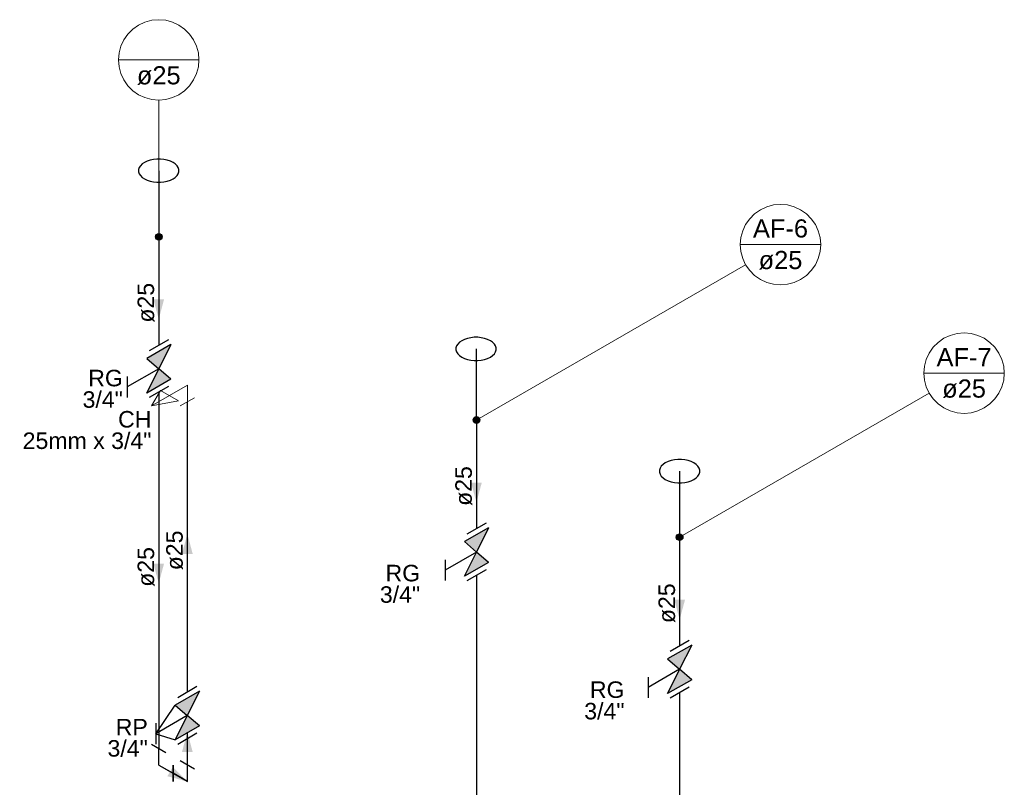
# Model space of a CAD drawing. Header units: millimetres. Extents: x -16331 to -10174, y -4135 to -3584.
# Tile 160 of 256: x -10328 to -10317, y -4016 to -4007. Entities that reach past the tile are written whole.
import ezdxf

# ---------------------------------------------------------------- set-up
doc = ezdxf.new("R2010")
doc.units = ezdxf.units.MM
for name, color, linetype in [('AF-Colunas', 4, 'Continuous'), ('AF-Condutos', 4, 'Continuous'), ('AF-Conexões', 4, 'Continuous'), ('AF-Sentido conduto', 7, 'Continuous'), ('AF-Textos conduto', 7, 'Continuous'), ('Simbolos', 7, 'Continuous'), ('Simbolos_int', 8, 'Continuous'), ('Textos', 7, 'Continuous')]:
    doc.layers.add(name, color=color, linetype=linetype)
doc.layers.add('AF-Indicação coluna', color=5, linetype='Continuous', lineweight=13)
doc.layers.add('AF-Peça de utilização', color=152, linetype='Continuous', lineweight=18)
doc.styles.add('Arial', font='arial.ttf', dxfattribs={"height": 100})

msp = doc.modelspace()

# ---------------------------------------------------------------- hatches: boundary and pattern name
at = {"layer": 'AF-Colunas', "linetype": 'Continuous'}
for points in [[(-10326.7071, -4009.7482), (-10326.7073, -4009.7447), (-10326.7077, -4009.7412), (-10326.7085, -4009.7378), (-10326.7096, -4009.7345), (-10326.7109, -4009.7313), (-10326.7125, -4009.7282), (-10326.7144, -4009.7252), (-10326.7165, -4009.7225), (-10326.7189, -4009.7199), (-10326.7214, -4009.7175), (-10326.7242, -4009.7154), (-10326.7271, -4009.7135), (-10326.7302, -4009.7119), (-10326.7335, -4009.7106), (-10326.7368, -4009.7095), (-10326.7402, -4009.7088), (-10326.7437, -4009.7083), (-10326.7471, -4009.7082), (-10326.7506, -4009.7083), (-10326.7541, -4009.7088), (-10326.7575, -4009.7095), (-10326.7608, -4009.7106), (-10326.764, -4009.7119), (-10326.7671, -4009.7135), (-10326.7701, -4009.7154), (-10326.7729, -4009.7175), (-10326.7754, -4009.7199), (-10326.7778, -4009.7225), (-10326.7799, -4009.7252), (-10326.7818, -4009.7282), (-10326.7834, -4009.7313), (-10326.7847, -4009.7345), (-10326.7858, -4009.7378), (-10326.7865, -4009.7412), (-10326.787, -4009.7447), (-10326.7871, -4009.7482), (-10326.787, -4009.7517), (-10326.7865, -4009.7551), (-10326.7858, -4009.7585), (-10326.7847, -4009.7619), (-10326.7834, -4009.7651), (-10326.7818, -4009.7682), (-10326.7799, -4009.7711), (-10326.7778, -4009.7739), (-10326.7754, -4009.7765), (-10326.7729, -4009.7788), (-10326.7701, -4009.7809), (-10326.7671, -4009.7828), (-10326.764, -4009.7844), (-10326.7608, -4009.7858), (-10326.7575, -4009.7868), (-10326.7541, -4009.7876), (-10326.7506, -4009.788), (-10326.7471, -4009.7882), (-10326.7437, -4009.788), (-10326.7402, -4009.7876), (-10326.7368, -4009.7868), (-10326.7335, -4009.7858), (-10326.7302, -4009.7844), (-10326.7271, -4009.7828), (-10326.7242, -4009.7809), (-10326.7214, -4009.7788), (-10326.7189, -4009.7765), (-10326.7165, -4009.7739), (-10326.7144, -4009.7711), (-10326.7125, -4009.7682), (-10326.7109, -4009.7651), (-10326.7096, -4009.7619), (-10326.7085, -4009.7585), (-10326.7077, -4009.7551), (-10326.7073, -4009.7517)], [(-10322.862, -4011.9682), (-10322.8621, -4011.9647), (-10322.8626, -4011.9612), (-10322.8633, -4011.9578), (-10322.8644, -4011.9545), (-10322.8657, -4011.9513), (-10322.8673, -4011.9482), (-10322.8692, -4011.9452), (-10322.8713, -4011.9425), (-10322.8737, -4011.9399), (-10322.8763, -4011.9375), (-10322.879, -4011.9354), (-10322.882, -4011.9335), (-10322.8851, -4011.9319), (-10322.8883, -4011.9306), (-10322.8916, -4011.9295), (-10322.895, -4011.9288), (-10322.8985, -4011.9283), (-10322.902, -4011.9282), (-10322.9055, -4011.9283), (-10322.9089, -4011.9288), (-10322.9123, -4011.9295), (-10322.9157, -4011.9306), (-10322.9189, -4011.9319), (-10322.922, -4011.9335), (-10322.9249, -4011.9354), (-10322.9277, -4011.9375), (-10322.9303, -4011.9399), (-10322.9326, -4011.9425), (-10322.9347, -4011.9452), (-10322.9366, -4011.9482), (-10322.9382, -4011.9513), (-10322.9396, -4011.9545), (-10322.9406, -4011.9578), (-10322.9414, -4011.9612), (-10322.9418, -4011.9647), (-10322.942, -4011.9682), (-10322.9418, -4011.9717), (-10322.9414, -4011.9751), (-10322.9406, -4011.9785), (-10322.9396, -4011.9819), (-10322.9382, -4011.9851), (-10322.9366, -4011.9882), (-10322.9347, -4011.9911), (-10322.9326, -4011.9939), (-10322.9303, -4011.9965), (-10322.9277, -4011.9988), (-10322.9249, -4012.0009), (-10322.922, -4012.0028), (-10322.9189, -4012.0044), (-10322.9157, -4012.0058), (-10322.9123, -4012.0068), (-10322.9089, -4012.0076), (-10322.9055, -4012.008), (-10322.902, -4012.0082), (-10322.8985, -4012.008), (-10322.895, -4012.0076), (-10322.8916, -4012.0068), (-10322.8883, -4012.0058), (-10322.8851, -4012.0044), (-10322.882, -4012.0028), (-10322.879, -4012.0009), (-10322.8763, -4011.9988), (-10322.8737, -4011.9965), (-10322.8713, -4011.9939), (-10322.8692, -4011.9911), (-10322.8673, -4011.9882), (-10322.8657, -4011.9851), (-10322.8644, -4011.9819), (-10322.8633, -4011.9785), (-10322.8626, -4011.9751), (-10322.8621, -4011.9717)], [(-10320.4025, -4013.3882), (-10320.4026, -4013.3847), (-10320.4031, -4013.3812), (-10320.4038, -4013.3778), (-10320.4049, -4013.3745), (-10320.4062, -4013.3713), (-10320.4078, -4013.3682), (-10320.4097, -4013.3652), (-10320.4118, -4013.3625), (-10320.4142, -4013.3599), (-10320.4168, -4013.3575), (-10320.4195, -4013.3554), (-10320.4225, -4013.3535), (-10320.4256, -4013.3519), (-10320.4288, -4013.3506), (-10320.4321, -4013.3495), (-10320.4355, -4013.3488), (-10320.439, -4013.3483), (-10320.4425, -4013.3482), (-10320.446, -4013.3483), (-10320.4494, -4013.3488), (-10320.4528, -4013.3495), (-10320.4561, -4013.3506), (-10320.4594, -4013.3519), (-10320.4625, -4013.3535), (-10320.4654, -4013.3554), (-10320.4682, -4013.3575), (-10320.4708, -4013.3599), (-10320.4731, -4013.3625), (-10320.4752, -4013.3652), (-10320.4771, -4013.3682), (-10320.4787, -4013.3713), (-10320.4801, -4013.3745), (-10320.4811, -4013.3778), (-10320.4819, -4013.3812), (-10320.4823, -4013.3847), (-10320.4825, -4013.3882), (-10320.4823, -4013.3917), (-10320.4819, -4013.3951), (-10320.4811, -4013.3985), (-10320.4801, -4013.4019), (-10320.4787, -4013.4051), (-10320.4771, -4013.4082), (-10320.4752, -4013.4111), (-10320.4731, -4013.4139), (-10320.4708, -4013.4165), (-10320.4682, -4013.4188), (-10320.4654, -4013.4209), (-10320.4625, -4013.4228), (-10320.4594, -4013.4244), (-10320.4561, -4013.4258), (-10320.4528, -4013.4268), (-10320.4494, -4013.4276), (-10320.446, -4013.428), (-10320.4425, -4013.4282), (-10320.439, -4013.428), (-10320.4355, -4013.4276), (-10320.4321, -4013.4268), (-10320.4288, -4013.4258), (-10320.4256, -4013.4244), (-10320.4225, -4013.4228), (-10320.4195, -4013.4209), (-10320.4168, -4013.4188), (-10320.4142, -4013.4165), (-10320.4118, -4013.4139), (-10320.4097, -4013.4111), (-10320.4078, -4013.4082), (-10320.4062, -4013.4051), (-10320.4049, -4013.4019), (-10320.4038, -4013.3985), (-10320.4031, -4013.3951), (-10320.4026, -4013.3917)]]:
    msp.add_hatch(color=140, dxfattribs=at).paths.add_polyline_path(points)
at = {"layer": 'AF-Sentido conduto', "linetype": 'Continuous'}
for points in [[(-10326.7471, -4010.7482), (-10326.6824, -4010.5067), (-10326.8118, -4010.5067)], [(-10322.902, -4012.9682), (-10322.8373, -4012.7267), (-10322.9667, -4012.7267)], [(-10326.4007, -4013.3482), (-10326.4654, -4013.5897), (-10326.336, -4013.5897)], [(-10326.7471, -4013.9482), (-10326.6824, -4013.7067), (-10326.8118, -4013.7067)], [(-10320.4425, -4014.3882), (-10320.3778, -4014.1467), (-10320.5072, -4014.1467)], [(-10326.4007, -4015.7482), (-10326.4654, -4015.9897), (-10326.336, -4015.9897)], [(-10326.4007, -4016.3482), (-10326.5775, -4016.1714), (-10326.6422, -4016.2835)]]:
    msp.add_hatch(color=140, dxfattribs=at).paths.add_polyline_path(points)
at = {"layer": 'Simbolos', "linetype": 'Continuous'}
for points in [[(-10326.7471, -4011.3482), (-10326.6014, -4011.054), (-10326.8924, -4011.222)], [(-10326.6014, -4011.474), (-10326.8924, -4011.642), (-10326.7471, -4011.3482)], [(-10322.902, -4013.5682), (-10322.7562, -4013.274), (-10323.0472, -4013.442)], [(-10322.7562, -4013.694), (-10323.0472, -4013.862), (-10322.902, -4013.5682)], [(-10320.4425, -4014.9882), (-10320.2967, -4014.694), (-10320.5877, -4014.862)], [(-10320.2967, -4015.114), (-10320.5877, -4015.282), (-10320.4425, -4014.9882)], [(-10326.4013, -4015.5485), (-10326.2555, -4015.2543), (-10326.5465, -4015.4223)], [(-10326.2555, -4015.6743), (-10326.5465, -4015.8423), (-10326.4013, -4015.5485)]]:
    msp.add_hatch(color=5, dxfattribs=at).paths.add_polyline_path(points)

# ---------------------------------------------------------------- linework, layer by layer
at = {"layer": 'AF-Colunas'}
for centre in [(-10326.7471, -4009.7482), (-10322.902, -4011.9682), (-10320.4425, -4013.3882)]:
    msp.add_circle(centre, 0.04, dxfattribs=at)
at = {"layer": 'AF-Condutos'}
for p, q in [((-10326.7471, -4008.9482), (-10326.7471, -4009.7082)), ((-10326.7471, -4009.7882), (-10326.7471, -4011.0654)), ((-10322.9068, -4011.1082), (-10322.9068, -4011.9285)), ((-10326.7471, -4011.631), (-10326.7471, -4015.9482)), ((-10326.4007, -4015.2654), (-10326.4007, -4011.7482)), ((-10322.902, -4012.0082), (-10322.902, -4013.2854)), ((-10320.4425, -4012.5882), (-10320.4425, -4013.3482)), ((-10320.4425, -4013.4282), (-10320.4425, -4014.7054)), ((-10322.902, -4013.851), (-10322.902, -4020.7682)), ((-10320.4425, -4015.271), (-10320.4425, -4020.7882)), ((-10326.4007, -4016.1482), (-10326.4007, -4015.831))]:
    msp.add_line(p, q, dxfattribs=at)
for points in [[(-10326.5739, -4008.8482), (-10326.6066, -4008.8323), (-10326.6436, -4008.82), (-10326.6837, -4008.8116), (-10326.7258, -4008.8073), (-10326.7685, -4008.8073), (-10326.8105, -4008.8116), (-10326.8507, -4008.82), (-10326.8876, -4008.8323), (-10326.9203, -4008.8482), (-10326.9478, -4008.8671), (-10326.9691, -4008.8884), (-10326.9837, -4008.9116), (-10326.9912, -4008.9358), (-10326.9912, -4008.9605), (-10326.9837, -4008.9848), (-10326.9691, -4009.0079), (-10326.9478, -4009.0293), (-10326.9203, -4009.0482), (-10326.8876, -4009.064), (-10326.8507, -4009.0763), (-10326.8105, -4009.0848), (-10326.7685, -4009.0891), (-10326.7258, -4009.0891), (-10326.6837, -4009.0848), (-10326.6436, -4009.0763), (-10326.6066, -4009.064), (-10326.5739, -4009.0482), (-10326.5465, -4009.0293), (-10326.5251, -4009.0079), (-10326.5105, -4008.9848), (-10326.5031, -4008.9605), (-10326.5031, -4008.9358), (-10326.5105, -4008.9116), (-10326.5251, -4008.8884), (-10326.5465, -4008.8671), (-10326.5739, -4008.8482)], [(-10322.7334, -4011.0078), (-10322.7661, -4010.9919), (-10322.803, -4010.9796), (-10322.8432, -4010.9712), (-10322.8852, -4010.9669), (-10322.9279, -4010.9669), (-10322.97, -4010.9712), (-10323.0101, -4010.9796), (-10323.0471, -4010.9919), (-10323.0798, -4011.0078), (-10323.1072, -4011.0267), (-10323.1286, -4011.048), (-10323.1432, -4011.0712), (-10323.1506, -4011.0955), (-10323.1506, -4011.1201), (-10323.1432, -4011.1444), (-10323.1286, -4011.1676), (-10323.1072, -4011.1889), (-10323.0798, -4011.2078), (-10323.0471, -4011.2236), (-10323.0101, -4011.236), (-10322.97, -4011.2444), (-10322.9279, -4011.2487), (-10322.8852, -4011.2487), (-10322.8432, -4011.2444), (-10322.803, -4011.236), (-10322.7661, -4011.2236), (-10322.7334, -4011.2078), (-10322.7059, -4011.1889), (-10322.6846, -4011.1676), (-10322.67, -4011.1444), (-10322.6625, -4011.1201), (-10322.6625, -4011.0955), (-10322.67, -4011.0712), (-10322.6846, -4011.048), (-10322.7059, -4011.0267), (-10322.7334, -4011.0078)], [(-10320.2693, -4012.4882), (-10320.302, -4012.4723), (-10320.3389, -4012.46), (-10320.3791, -4012.4516), (-10320.4211, -4012.4473), (-10320.4638, -4012.4473), (-10320.5059, -4012.4516), (-10320.546, -4012.46), (-10320.583, -4012.4723), (-10320.6157, -4012.4882), (-10320.6431, -4012.5071), (-10320.6645, -4012.5284), (-10320.6791, -4012.5516), (-10320.6865, -4012.5758), (-10320.6865, -4012.6005), (-10320.6791, -4012.6248), (-10320.6645, -4012.6479), (-10320.6431, -4012.6693), (-10320.6157, -4012.6882), (-10320.583, -4012.704), (-10320.546, -4012.7163), (-10320.5059, -4012.7248), (-10320.4638, -4012.7291), (-10320.4211, -4012.7291), (-10320.3791, -4012.7248), (-10320.3389, -4012.7163), (-10320.302, -4012.704), (-10320.2693, -4012.6882), (-10320.2418, -4012.6693), (-10320.2205, -4012.6479), (-10320.2059, -4012.6248), (-10320.1985, -4012.6005), (-10320.1985, -4012.5758), (-10320.2059, -4012.5516), (-10320.2205, -4012.5284), (-10320.2418, -4012.5071), (-10320.2693, -4012.4882)]]:
    msp.add_lwpolyline(points, dxfattribs=at)
at = {"layer": 'AF-Conexões'}
for p, q in [((-10326.6605, -4015.9982), (-10326.8337, -4015.8982)), ((-10326.7471, -4016.1482), (-10326.7471, -4015.9482)), ((-10326.3141, -4016.1982), (-10326.4873, -4016.0982)), ((-10326.7471, -4016.1482), (-10326.5739, -4016.2482)), ((-10326.5739, -4016.3482), (-10326.5739, -4016.1482)), ((-10326.5739, -4016.1482), (-10326.5739, -4016.3482)), ((-10326.4007, -4016.3482), (-10326.5739, -4016.2482)), ((-10326.4007, -4016.3482), (-10326.4007, -4016.1482))]:
    msp.add_line(p, q, dxfattribs=at)
at = {"layer": 'AF-Indicação coluna'}
for p, q in [((-10327.2342, -4007.606), (-10326.2601, -4007.606)), ((-10326.7471, -4008.0931), (-10326.7471, -4009.7082)), ((-10319.7089, -4009.8434), (-10318.7348, -4009.8434)), ((-10319.6436, -4010.0869), (-10322.8673, -4011.9482)), ((-10317.487, -4011.4007), (-10316.513, -4011.4007)), ((-10317.4217, -4011.6442), (-10320.4078, -4013.3682))]:
    msp.add_line(p, q, dxfattribs=at)
for points in [[(-10326.2601, -4007.606), (-10326.2675, -4007.5215), (-10326.2895, -4007.4395), (-10326.3254, -4007.3625), (-10326.3741, -4007.293), (-10326.4341, -4007.233), (-10326.5036, -4007.1843), (-10326.5806, -4007.1484), (-10326.6626, -4007.1264), (-10326.7471, -4007.119), (-10326.8317, -4007.1264), (-10326.9137, -4007.1484), (-10326.9906, -4007.1843), (-10327.0602, -4007.233), (-10327.1202, -4007.293), (-10327.1689, -4007.3625), (-10327.2048, -4007.4395), (-10327.2268, -4007.5215), (-10327.2342, -4007.606), (-10327.2268, -4007.6906), (-10327.2048, -4007.7726), (-10327.1689, -4007.8495), (-10327.1202, -4007.9191), (-10327.0602, -4007.9791), (-10326.9906, -4008.0278), (-10326.9137, -4008.0637), (-10326.8317, -4008.0857), (-10326.7471, -4008.0931), (-10326.6626, -4008.0857), (-10326.5806, -4008.0637), (-10326.5036, -4008.0278), (-10326.4341, -4007.9791), (-10326.3741, -4007.9191), (-10326.3254, -4007.8495), (-10326.2895, -4007.7726), (-10326.2675, -4007.6906), (-10326.2601, -4007.606)], [(-10318.7348, -4009.8434), (-10318.7422, -4009.7589), (-10318.7642, -4009.6769), (-10318.8001, -4009.5999), (-10318.8488, -4009.5304), (-10318.9088, -4009.4704), (-10318.9783, -4009.4217), (-10319.0553, -4009.3858), (-10319.1373, -4009.3638), (-10319.2218, -4009.3564), (-10319.3064, -4009.3638), (-10319.3884, -4009.3858), (-10319.4653, -4009.4217), (-10319.5349, -4009.4704), (-10319.5949, -4009.5304), (-10319.6436, -4009.5999), (-10319.6795, -4009.6769), (-10319.7015, -4009.7589), (-10319.7089, -4009.8434), (-10319.7015, -4009.928), (-10319.6795, -4010.01), (-10319.6436, -4010.0869), (-10319.5949, -4010.1565), (-10319.5349, -4010.2165), (-10319.4653, -4010.2652), (-10319.3884, -4010.3011), (-10319.3064, -4010.3231), (-10319.2218, -4010.3305), (-10319.1373, -4010.3231), (-10319.0553, -4010.3011), (-10318.9783, -4010.2652), (-10318.9088, -4010.2165), (-10318.8488, -4010.1565), (-10318.8001, -4010.0869), (-10318.7642, -4010.01), (-10318.7422, -4009.928), (-10318.7348, -4009.8434)], [(-10316.513, -4011.4007), (-10316.5204, -4011.3161), (-10316.5423, -4011.2341), (-10316.5782, -4011.1571), (-10316.6269, -4011.0876), (-10316.6869, -4011.0276), (-10316.7565, -4010.9789), (-10316.8334, -4010.943), (-10316.9154, -4010.921), (-10317, -4010.9136), (-10317.0845, -4010.921), (-10317.1665, -4010.943), (-10317.2435, -4010.9789), (-10317.313, -4011.0276), (-10317.3731, -4011.0876), (-10317.4217, -4011.1571), (-10317.4576, -4011.2341), (-10317.4796, -4011.3161), (-10317.487, -4011.4007), (-10317.4796, -4011.4852), (-10317.4576, -4011.5672), (-10317.4217, -4011.6442), (-10317.3731, -4011.7137), (-10317.313, -4011.7737), (-10317.2435, -4011.8224), (-10317.1665, -4011.8583), (-10317.0845, -4011.8803), (-10317, -4011.8877), (-10316.9154, -4011.8803), (-10316.8334, -4011.8583), (-10316.7565, -4011.8224), (-10316.6869, -4011.7737), (-10316.6269, -4011.7137), (-10316.5782, -4011.6442), (-10316.5423, -4011.5672), (-10316.5204, -4011.4852), (-10316.513, -4011.4007)]]:
    msp.add_lwpolyline(points, dxfattribs=at)
at = {"layer": 'AF-Peça de utilização'}
for p, q in [((-10326.4007, -4011.5482), (-10326.8337, -4011.7982)), ((-10326.4007, -4011.5482), (-10326.4007, -4011.7482)), ((-10326.7255, -4011.6107), (-10326.8337, -4011.7982)), ((-10326.509, -4011.7357), (-10326.7255, -4011.6107)), ((-10326.3141, -4011.6982), (-10326.4873, -4011.7982)), ((-10326.8337, -4011.7982), (-10326.509, -4011.7357))]:
    msp.add_line(p, q, dxfattribs=at)
at = {"layer": 'AF-Sentido conduto'}
for points in [[(-10326.7471, -4010.3482), (-10326.7471, -4010.7482)], [(-10322.902, -4012.5682), (-10322.902, -4012.9682)], [(-10326.4007, -4013.7482), (-10326.4007, -4013.3482)], [(-10326.7471, -4013.5482), (-10326.7471, -4013.9482)], [(-10320.4425, -4013.9882), (-10320.4425, -4014.3882)], [(-10326.4007, -4016.1482), (-10326.4007, -4015.7482)], [(-10326.7471, -4016.1482), (-10326.4007, -4016.3482)]]:
    msp.add_lwpolyline(points, dxfattribs=at)
at = {"layer": 'Simbolos'}
for p, q in [((-10326.6014, -4011.054), (-10326.8924, -4011.222)), ((-10326.6014, -4011.054), (-10326.7471, -4011.3482)), ((-10326.8924, -4011.222), (-10326.7471, -4011.3482)), ((-10326.7471, -4011.3482), (-10327.1275, -4011.5678)), ((-10326.8924, -4011.642), (-10326.7466, -4011.3478)), ((-10326.6014, -4011.474), (-10326.7471, -4011.3482)), ((-10327.1275, -4011.4418), (-10327.1275, -4011.6938)), ((-10326.6014, -4011.474), (-10326.8924, -4011.642)), ((-10322.7562, -4013.274), (-10323.0472, -4013.442)), ((-10322.7562, -4013.274), (-10322.902, -4013.5682)), ((-10323.0472, -4013.442), (-10322.902, -4013.5682)), ((-10322.902, -4013.5682), (-10323.2823, -4013.7878)), ((-10323.0472, -4013.862), (-10322.9014, -4013.5679)), ((-10322.7562, -4013.694), (-10322.902, -4013.5682)), ((-10323.2823, -4013.6618), (-10323.2823, -4013.9138)), ((-10322.7562, -4013.694), (-10323.0472, -4013.862)), ((-10320.2967, -4014.694), (-10320.5877, -4014.862)), ((-10320.2967, -4014.694), (-10320.4425, -4014.9882)), ((-10320.5877, -4014.862), (-10320.4425, -4014.9882)), ((-10320.4425, -4014.9882), (-10320.8228, -4015.2078)), ((-10320.5877, -4015.282), (-10320.4419, -4014.9879)), ((-10320.2967, -4015.114), (-10320.4425, -4014.9882)), ((-10320.8228, -4015.0818), (-10320.8228, -4015.3338)), ((-10320.2967, -4015.114), (-10320.5877, -4015.282)), ((-10326.2555, -4015.2543), (-10326.5465, -4015.4223)), ((-10326.2555, -4015.2543), (-10326.4013, -4015.5485)), ((-10326.7816, -4015.7681), (-10326.5465, -4015.4223)), ((-10326.5465, -4015.4223), (-10326.4013, -4015.5485)), ((-10326.4013, -4015.5485), (-10326.7816, -4015.7681)), ((-10326.7816, -4015.6421), (-10326.7816, -4015.8941)), ((-10326.5465, -4015.8423), (-10326.4007, -4015.5482)), ((-10326.2555, -4015.6743), (-10326.4013, -4015.5485)), ((-10326.7816, -4015.7681), (-10326.5465, -4015.8423)), ((-10326.2555, -4015.6743), (-10326.5465, -4015.8423))]:
    msp.add_line(p, q, dxfattribs=at)
at = {"layer": 'Simbolos_int'}
for p, q in [((-10326.6299, -4010.9977), (-10326.8627, -4011.1321)), ((-10326.6299, -4011.5633), (-10326.8627, -4011.6977)), ((-10322.7848, -4013.2177), (-10323.0175, -4013.3521)), ((-10322.7848, -4013.7833), (-10323.0175, -4013.9177)), ((-10320.3252, -4014.6377), (-10320.558, -4014.7721)), ((-10326.2841, -4015.198), (-10326.5168, -4015.3324)), ((-10320.3252, -4015.2033), (-10320.558, -4015.3377)), ((-10326.2841, -4015.7636), (-10326.5168, -4015.898))]:
    msp.add_line(p, q, dxfattribs=at)

# ---------------------------------------------------------------- texts
at = {"layer": 'AF-Indicação coluna', "char_height": 0.22, "attachment_point": 8, "line_spacing_factor": 0.6, "style": 'Arial'}
for s, insert, width in [('ø25', (-10326.7471, -4007.9086), 1.059085), ('AF-6', (-10319.2218, -4009.7608), 1.332073), ('ø25', (-10319.2218, -4010.146), 1.059085), ('AF-7', (-10317, -4011.3181), 1.332073), ('ø25', (-10317, -4011.7033), 1.059085)]:
    msp.add_mtext(s, dxfattribs=dict(at, insert=insert, width=width))
at = {"layer": 'AF-Textos conduto', "char_height": 0.2, "width": 0.962805, "attachment_point": 8, "rotation": 90.00021, "line_spacing_factor": 0.6, "style": 'Arial'}
for insert in [(-10326.7978, -4010.5482), (-10322.9526, -4012.7682), (-10326.4514, -4013.5482), (-10326.7978, -4013.7482), (-10320.4931, -4014.1882)]:
    msp.add_mtext('ø25', dxfattribs=dict(at, insert=insert))
at = {"layer": 'Textos', "char_height": 0.2, "attachment_point": 9, "line_spacing_factor": 0.6, "style": 'Arial'}
for s, insert, width in [('RG', (-10327.1812, -4011.563), 0.838415), ('3/4"', (-10327.1812, -4011.823), 0.975), ('CH', (-10326.8354, -4012.0622), 0.807317), ('25mm x 3/4"', (-10326.8354, -4012.3222), 3.117378), ('RG', (-10323.5829, -4013.9255), 0.838415), ('3/4"', (-10323.5829, -4014.1855), 0.975), ('RG', (-10321.1094, -4015.3375), 0.838415), ('3/4"', (-10321.1094, -4015.5975), 0.975), ('RP', (-10326.8792, -4015.7887), 0.776524), ('3/4"', (-10326.8792, -4016.0487), 0.975)]:
    msp.add_mtext(s, dxfattribs=dict(at, insert=insert, width=width))

doc.saveas('drawing.dxf')
